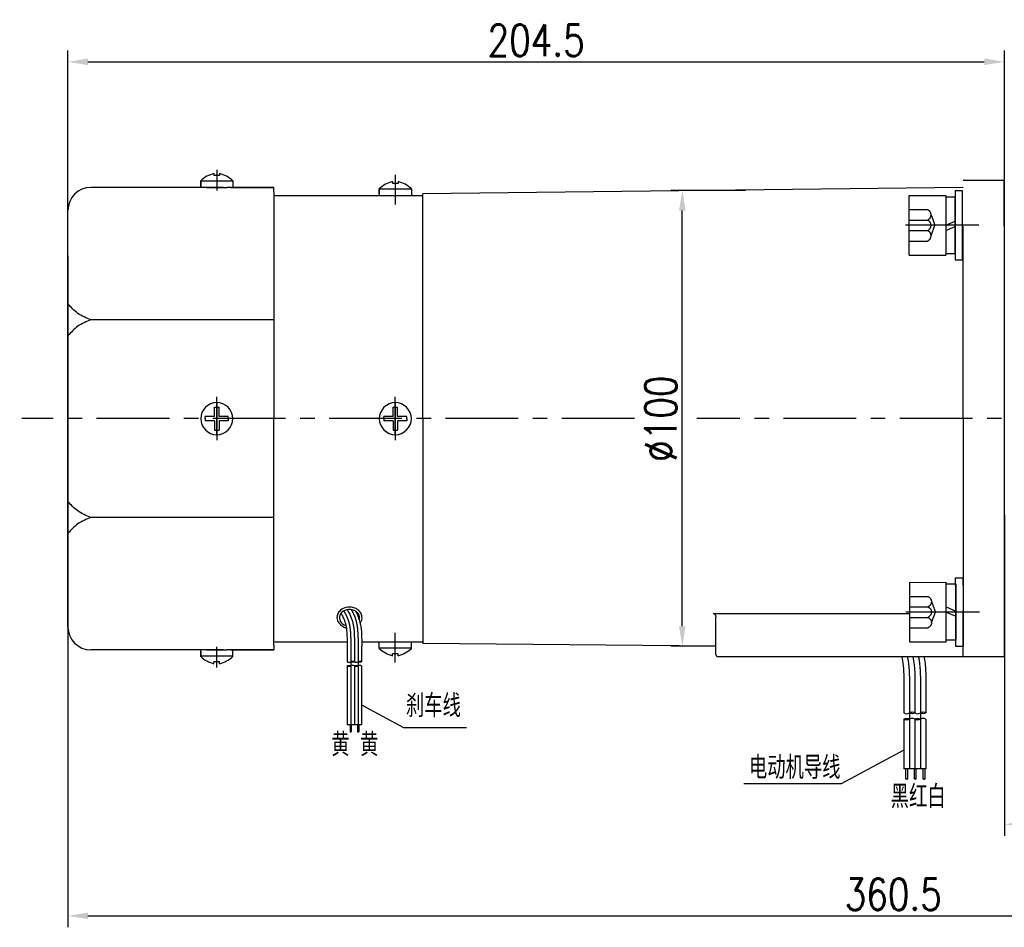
# Model space of a CAD drawing. Header units: inches. Extents: x 675 to 6233, y 11 to 1887.
# Tile 22 of 48: x 4484 to 4656, y 401 to 560. Entities that reach past the tile are written whole.
import ezdxf

# ---------------------------------------------------------------- set-up
doc = ezdxf.new("R2010")
doc.units = ezdxf.units.IN
doc.header["$LTSCALE"] = 10
doc.header["$MEASUREMENT"] = 0
doc.linetypes.add('CENTER', pattern=[10.16, 6.35, -1.27, 1.27, -1.27])
doc.linetypes.add('HIDDEN', pattern=[1.905, 1.27, -0.635])
for name, color, linetype in [('1轮廓实线层', 7, 'Continuous'), ('2细线层', 4, 'Continuous'), ('3中心线层', 1, 'CENTER'), ('4虚线层', 6, 'HIDDEN'), ('5剖面线层', 2, 'Continuous'), ('6文字层', 3, 'Continuous'), ('7标注层', 4, 'Continuous')]:
    doc.layers.add(name, color=color, linetype=linetype)
doc.styles.add('PC_TEXTSTYLE', font='isocp.shx', dxfattribs={"width": 0.8, "bigfont": 'HZFS.SHX'})
doc.styles.add('TH_GBDIM', font='romans.shx', dxfattribs={"width": 0.8, "bigfont": 'gbcbig.shx'})
doc.dimstyles.new('TH_GBDIM', dxfattribs={"dimtxt": 3.5, "dimasz": 2.5, "dimexe": 2, "dimexo": 0, "dimgap": 1, "dimtad": 1, "dimdec": 4, "dimdsep": 46, "dimtxsty": 'TH_GBDIM', "dimcen": 0.09, "dimclrd": 4, "dimclre": 4, "dimclrt": 3, "dimadec": 0, "dimazin": 0, "dimtfac": 1, "dimtdec": 4, "dimtmove": 0, "dimatfit": 3, "dimfxl": 1, "dimtzin": 0, "dimarcsym": 0})
pattern_1 = [(45, (4490.9882, 279.2337), (1.436841, -1.436841), [])]
pattern_2 = [(45, (4489.0682, 279.2337), (1.436841, -1.436841), [])]
pattern_3 = [(45, (4442.9284, 341.3375), (0.957884, -0.957884), [])]
pattern_4 = [(45, (4441.6485, 341.3375), (0.957884, -0.957884), [])]

# ---------------------------------------------------------------- blocks, each defined once
blk = doc.blocks.new('*D16')
at = {"layer": '7标注层', "color": 4, "lineweight": -2, "transparency": 16777216}
for p, q in [((4656.24, 473.33), (4656.24, 417.27)), ((4739.44, 452.67), (4739.44, 417.27)), ((4659.74, 419.27), (4735.94, 419.27))]:
    blk.add_line(p, q, dxfattribs=at)
at = {"layer": '7标注层', "color": 4, "transparency": 16777216}
for points in [[(4659.74, 419.85), (4659.74, 418.69), (4656.24, 419.27)], [(4735.94, 419.85), (4735.94, 418.69), (4739.44, 419.27)]]:
    blk.add_solid(points, dxfattribs=at)
at = {"layer": 'Defpoints', "color": 0, "transparency": 16777216}
for p in [(4656.24, 473.33), (4739.44, 452.67), (4739.44, 419.27)]:
    blk.add_point(p, dxfattribs=at)
at = {"layer": '7标注层', "color": 3, "transparency": 16777216, "insert": (4697.84, 423.02), "char_height": 5.5, "attachment_point": 5, "style": 'TH_GBDIM'}
blk.add_mtext('104', dxfattribs=at)
blk = doc.blocks.new('*D19')
at = {"layer": '7标注层', "color": 4, "lineweight": -2, "transparency": 16777216}
for p, q in [((4492.64, 490.13), (4492.64, 554.47)), ((4656.24, 531.73), (4656.24, 554.47)), ((4496.14, 552.47), (4652.74, 552.47))]:
    blk.add_line(p, q, dxfattribs=at)
at = {"layer": '7标注层', "color": 4, "transparency": 16777216}
for points in [[(4496.14, 553.05), (4496.14, 551.89), (4492.64, 552.47)], [(4652.74, 553.05), (4652.74, 551.89), (4656.24, 552.47)]]:
    blk.add_solid(points, dxfattribs=at)
at = {"layer": 'Defpoints', "color": 0, "transparency": 16777216}
for p in [(4656.24, 552.47), (4656.24, 531.73), (4492.64, 490.13)]:
    blk.add_point(p, dxfattribs=at)
at = {"layer": '7标注层', "color": 3, "transparency": 16777216, "insert": (4574.44, 556.22), "char_height": 5.5, "attachment_point": 5, "style": 'TH_GBDIM'}
blk.add_mtext('204.5', dxfattribs=at)
blk = doc.blocks.new('*D20')
at = {"layer": '7标注层', "color": 4, "lineweight": -2, "transparency": 16777216}
for p, q in [((4611.04, 529.97), (4597.98, 529.97)), ((4599.98, 453.87), (4599.98, 526.47)), ((4605.84, 450.37), (4597.98, 450.37))]:
    blk.add_line(p, q, dxfattribs=at)
at = {"layer": '7标注层', "color": 4, "transparency": 16777216}
for points in [[(4599.4, 526.47), (4600.56, 526.47), (4599.98, 529.97)], [(4599.4, 453.87), (4600.56, 453.87), (4599.98, 450.37)]]:
    blk.add_solid(points, dxfattribs=at)
at = {"layer": 'Defpoints', "color": 0, "transparency": 16777216}
for p in [(4599.98, 529.97), (4611.04, 529.97), (4605.84, 450.37)]:
    blk.add_point(p, dxfattribs=at)
at = {"layer": '7标注层', "color": 3, "transparency": 16777216, "insert": (4596.23, 490.13), "char_height": 5.5, "attachment_point": 5, "rotation": 90, "style": 'TH_GBDIM'}
blk.add_mtext('%%C100', dxfattribs=at)
blk = doc.blocks.new('*D33')
at = {"layer": '7标注层', "color": 4, "lineweight": -2, "transparency": 16777216}
for p, q in [((4492.64, 518.55), (4492.64, 401.27)), ((4781.04, 515.24), (4781.04, 401.27)), ((4496.14, 403.27), (4777.54, 403.27))]:
    blk.add_line(p, q, dxfattribs=at)
at = {"layer": '7标注层', "color": 4, "transparency": 16777216}
for points in [[(4496.14, 403.85), (4496.14, 402.69), (4492.64, 403.27)], [(4777.54, 403.85), (4777.54, 402.69), (4781.04, 403.27)]]:
    blk.add_solid(points, dxfattribs=at)
at = {"layer": 'Defpoints', "color": 0, "transparency": 16777216}
for p in [(4492.64, 518.55), (4781.04, 515.24), (4781.04, 403.27)]:
    blk.add_point(p, dxfattribs=at)
at = {"layer": '7标注层', "color": 3, "transparency": 16777216, "insert": (4636.84, 407.02), "char_height": 5.5, "attachment_point": 5, "style": 'TH_GBDIM'}
blk.add_mtext('360.5', dxfattribs=at)
blk = doc.blocks.new('GB／T70.1M8M12')
at = {"layer": '1轮廓实线层'}
for p, q in [((0, -6.5), (0, 6.5)), ((0, 6.5), (8, 6.5)), ((8, 6.5), (8, -6.5)), ((0, -6.5), (8, -6.5))]:
    blk.add_line(p, q, dxfattribs=at)
at = {"layer": '3中心线层'}
blk.add_line((15.26, 0), (-0.8, 0), dxfattribs=at)
at = {"layer": '4虚线层'}
for p, q in [((0, 3.43), (4, 3.43)), ((4.8, 2.29), (5.65, 0)), ((0, 1.14), (4, 1.14)), ((4.8, -2.29), (5.65, 0)), ((0, -1.14), (4, -1.14)), ((0, -3.43), (4, -3.43))]:
    blk.add_line(p, q, dxfattribs=at)
for centre in [(3.58, 2.29), (3.58, 0), (3.58, -2.29)]:
    blk.add_arc(centre, 1.22, 290.0384, 69.9616, dxfattribs=at)
blk = doc.blocks.new('GB848_8_1.6_R')
at = {"layer": '1轮廓实线层'}
for p, q in [((-4.2, 1.6), (-7.5, 1.6)), ((-7.5, 1.6), (-7.5, 0)), ((-7.5, 0), (-4.2, 0)), ((4.2, 1.6), (-4.2, 1.6)), ((-4.2, 0), (4.2, 0)), ((7.5, 1.6), (4.2, 1.6)), ((4.2, 0), (7.5, 0)), ((7.5, 0), (7.5, 1.6))]:
    blk.add_line(p, q, dxfattribs=at)
blk = doc.blocks.new('GB93_8_1.05_R')
at = {"layer": '1轮廓实线层'}
for p, q in [((6.15, 2.1), (-6.15, 2.1)), ((-6.15, 2.1), (-6.15, 0)), ((-6.15, 0), (6.15, 0)), ((0, 0), (-0.9, 2.1)), ((1.13, 0), (0.23, 2.1)), ((6.15, 0), (6.15, 2.1))]:
    blk.add_line(p, q, dxfattribs=at)

msp = doc.modelspace()

# ---------------------------------------------------------------- hatches: boundary and pattern name
at = {"layer": '5剖面线层'}
h = msp.add_hatch(dxfattribs=at)
h.set_pattern_fill('ANSI31', color=256, scale=0.426662, angle=90, style=0)
h.set_pattern_definition(pattern_4)
edge = h.paths.add_edge_path()
edge.add_spline(control_points=[(4542.035328, 447.67112), (4542.141994, 447.724453), (4542.355325, 447.831118), (4542.568656, 447.724453), (4542.675322, 447.67112)], knot_values=[0, 0, 0, 0, 0.337306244, 0.674612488, 0.674612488, 0.674612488, 0.674612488], degree=3, periodic=0)
edge.add_spline(control_points=[(4542.675322, 447.67112), (4542.568656, 447.617787), (4542.355325, 447.511122), (4542.141994, 447.617787), (4542.035328, 447.67112)], knot_values=[0, 0, 0, 0, 0.337306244, 0.674612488, 0.674612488, 0.674612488, 0.674612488], degree=3, periodic=0)
h = msp.add_hatch(dxfattribs=at)
h.set_pattern_fill('ANSI31', color=256, scale=0.426662, angle=90, style=0)
h.set_pattern_definition(pattern_3)
edge = h.paths.add_edge_path()
edge.add_spline(control_points=[(4543.315315, 447.67112), (4543.421981, 447.724453), (4543.635312, 447.831118), (4543.848643, 447.724453), (4543.955309, 447.67112)], knot_values=[0, 0, 0, 0, 0.337306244, 0.674612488, 0.674612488, 0.674612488, 0.674612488], degree=3, periodic=0)
edge.add_spline(control_points=[(4543.955309, 447.67112), (4543.848643, 447.617787), (4543.635312, 447.511122), (4543.421981, 447.617787), (4543.315315, 447.67112)], knot_values=[0, 0, 0, 0, 0.337306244, 0.674612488, 0.674612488, 0.674612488, 0.674612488], degree=3, periodic=0)
h = msp.add_hatch(dxfattribs=at)
h.set_pattern_fill('ANSI31', color=256, scale=0.426662, angle=90, style=0)
h.set_pattern_definition(pattern_4)
edge = h.paths.add_edge_path()
edge.add_spline(control_points=[(4542.035328, 446.924461), (4541.928663, 446.871128), (4541.715331, 446.764462), (4541.502, 446.871128), (4541.395335, 446.924461)], knot_values=[0, 0, 0, 0, 0.337306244, 0.674612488, 0.674612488, 0.674612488, 0.674612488], degree=3, periodic=0)
edge.add_spline(control_points=[(4541.395335, 446.924461), (4541.502, 446.977794), (4541.715331, 447.084459), (4541.928663, 446.977794), (4542.035328, 446.924461)], knot_values=[0, 0, 0, 0, 0.337306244, 0.674612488, 0.674612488, 0.674612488, 0.674612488], degree=3, periodic=0)
h = msp.add_hatch(dxfattribs=at)
h.set_pattern_fill('ANSI31', color=256, scale=0.426662, angle=90, style=0)
h.set_pattern_definition(pattern_3)
edge = h.paths.add_edge_path()
edge.add_spline(control_points=[(4543.315315, 446.924461), (4543.20865, 446.871128), (4542.995319, 446.764462), (4542.781987, 446.871128), (4542.675322, 446.924461)], knot_values=[0, 0, 0, 0, 0.337306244, 0.674612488, 0.674612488, 0.674612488, 0.674612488], degree=3, periodic=0)
edge.add_spline(control_points=[(4542.675322, 446.924461), (4542.781987, 446.977794), (4542.995319, 447.084459), (4543.20865, 446.977794), (4543.315315, 446.924461)], knot_values=[0, 0, 0, 0, 0.337306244, 0.674612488, 0.674612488, 0.674612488, 0.674612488], degree=3, periodic=0)
h = msp.add_hatch(dxfattribs=at)
h.set_pattern_fill('ANSI31', color=256, scale=0.64, angle=90, style=0)
h.set_pattern_definition(pattern_2)
edge = h.paths.add_edge_path()
edge.add_spline(control_points=[(4639.650015, 438.735715), (4639.810015, 438.815715), (4640.130015, 438.975715), (4640.450015, 438.815715), (4640.610015, 438.735715)], knot_values=[0, 0, 0, 0, 0.5059644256, 1.0119288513, 1.0119288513, 1.0119288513, 1.0119288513], degree=3, periodic=0)
edge.add_spline(control_points=[(4640.610015, 438.735715), (4640.450015, 438.655715), (4640.130015, 438.495715), (4639.810015, 438.655715), (4639.650015, 438.735715)], knot_values=[0, 0, 0, 0, 0.5059644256, 1.0119288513, 1.0119288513, 1.0119288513, 1.0119288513], degree=3, periodic=0)
h = msp.add_hatch(dxfattribs=at)
h.set_pattern_fill('ANSI31', color=256, scale=0.64, angle=90, style=0)
h.set_pattern_definition(pattern_1)
edge = h.paths.add_edge_path()
edge.add_spline(control_points=[(4641.570015, 438.735715), (4641.730015, 438.815715), (4642.050015, 438.975715), (4642.370015, 438.815715), (4642.530015, 438.735715)], knot_values=[0, 0, 0, 0, 0.5059644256, 1.0119288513, 1.0119288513, 1.0119288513, 1.0119288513], degree=3, periodic=0)
edge.add_spline(control_points=[(4642.530015, 438.735715), (4642.370015, 438.655715), (4642.050015, 438.495715), (4641.730015, 438.655715), (4641.570015, 438.735715)], knot_values=[0, 0, 0, 0, 0.5059644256, 1.0119288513, 1.0119288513, 1.0119288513, 1.0119288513], degree=3, periodic=0)
h = msp.add_hatch(dxfattribs=at)
h.set_pattern_fill('ANSI31', color=256, scale=0.64, angle=90, style=0)
h.set_pattern_definition(pattern_2)
edge = h.paths.add_edge_path()
edge.add_spline(control_points=[(4639.650015, 437.615715), (4639.490015, 437.535715), (4639.170015, 437.375715), (4638.850015, 437.535715), (4638.690015, 437.615715)], knot_values=[0, 0, 0, 0, 0.5059644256, 1.0119288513, 1.0119288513, 1.0119288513, 1.0119288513], degree=3, periodic=0)
edge.add_spline(control_points=[(4638.690015, 437.615715), (4638.850015, 437.695715), (4639.170015, 437.855715), (4639.490015, 437.695715), (4639.650015, 437.615715)], knot_values=[0, 0, 0, 0, 0.5059644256, 1.0119288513, 1.0119288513, 1.0119288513, 1.0119288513], degree=3, periodic=0)
h = msp.add_hatch(dxfattribs=at)
h.set_pattern_fill('ANSI31', color=256, scale=0.64, angle=90, style=0)
h.set_pattern_definition(pattern_1)
edge = h.paths.add_edge_path()
edge.add_spline(control_points=[(4641.570015, 437.615715), (4641.410015, 437.535715), (4641.090015, 437.375715), (4640.770015, 437.535715), (4640.610015, 437.615715)], knot_values=[0, 0, 0, 0, 0.5059644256, 1.0119288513, 1.0119288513, 1.0119288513, 1.0119288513], degree=3, periodic=0)
edge.add_spline(control_points=[(4640.610015, 437.615715), (4640.770015, 437.695715), (4641.090015, 437.855715), (4641.410015, 437.695715), (4641.570015, 437.615715)], knot_values=[0, 0, 0, 0, 0.5059644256, 1.0119288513, 1.0119288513, 1.0119288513, 1.0119288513], degree=3, periodic=0)

# ---------------------------------------------------------------- linework, layer by layer
for p, q in [((4515.835188, 531.680981), (4515.835188, 530.532705)), ((4521.435188, 531.605458), (4515.835188, 531.605458)), ((4515.83519, 530.774908), (4515.83519, 531.680983)), ((4518.155188, 532.955262), (4518.155188, 532.612705)), ((4519.115188, 532.612705), (4518.155188, 532.612705)), ((4519.115188, 532.955262), (4519.115188, 532.612705)), ((4521.435188, 531.680981), (4521.435188, 530.532705)), ((4656.235188, 531.732705), (4649.035188, 531.732705)), ((4656.235188, 531.732705), (4649.035188, 531.732705)), ((4656.235188, 531.732705), (4649.035188, 531.732705)), ((4656.235188, 531.732705), (4649.035188, 531.732705)), ((4656.235188, 523.732705), (4656.235188, 531.732705)), ((4519.790284, 530.532705), (4496.635188, 530.532705)), ((4516.835188, 530.532705), (4520.435188, 530.532705)), ((4516.835188, 530.532705), (4520.435188, 530.532705)), ((4528.635188, 530.532705), (4520.435188, 530.532705)), ((4528.635188, 529.732705), (4528.635188, 530.532705)), ((4547.035188, 530.280981), (4547.035188, 529.132705)), ((4552.635188, 530.205458), (4547.035188, 530.205458)), ((4547.03519, 529.374908), (4547.03519, 530.280983)), ((4549.355188, 531.555262), (4549.355188, 531.212705)), ((4550.315188, 531.212705), (4549.355188, 531.212705)), ((4550.315188, 531.555262), (4550.315188, 531.212705)), ((4552.635188, 530.280981), (4552.635188, 529.132705)), ((4649.035188, 530.538662), (4554.635188, 529.406747)), ((4528.635188, 529.732705), (4528.635188, 490.132705)), ((4528.635188, 529.132705), (4533.981629, 529.132705)), ((4528.635188, 529.132705), (4554.635188, 529.132705)), ((4554.635188, 490.132705), (4554.635188, 529.406747)), ((4492.635188, 453.732705), (4492.635188, 526.532705)), ((4649.035188, 490.132705), (4649.035188, 523.732705)), ((4649.035188, 490.132705), (4649.035188, 523.732705)), ((4528.635188, 507.397698), (4496.635188, 507.397698)), ((4528.635188, 450.532705), (4528.635188, 490.132705)), ((4554.635188, 490.132705), (4554.635188, 450.858662)), ((4649.035188, 490.132705), (4649.035188, 456.532705)), ((4649.035188, 490.132705), (4649.035188, 456.532705)), ((4649.035188, 490.132705), (4649.035188, 456.532705)), ((4528.635188, 472.867711), (4496.635188, 472.867711)), ((4605.435188, 456.109129), (4639.667879, 456.109129)), ((4649.035188, 448.532705), (4649.035188, 456.532705)), ((4649.035188, 448.532705), (4649.035188, 456.532705)), ((4649.035188, 448.532705), (4649.035188, 456.532705)), ((4649.035188, 448.532705), (4649.035188, 456.532705)), ((4649.035188, 448.532705), (4649.035188, 456.532705)), ((4605.835188, 448.932705), (4605.835188, 455.519412)), ((4528.635188, 451.132705), (4533.981629, 451.132705)), ((4528.635188, 451.132705), (4541.400119, 451.132705)), ((4543.960308, 451.132705), (4554.635188, 451.132705)), ((4543.960308, 451.132705), (4549.835188, 451.132705)), ((4552.635188, 449.984428), (4552.635188, 451.132705)), ((4605.835188, 450.370151), (4554.635188, 450.858662)), ((4519.790284, 449.732705), (4496.635188, 449.732705)), ((4515.835188, 448.584428), (4515.835188, 449.732705)), ((4515.83519, 449.490502), (4515.83519, 448.584427)), ((4516.835188, 449.732705), (4520.435188, 449.732705)), ((4516.835188, 449.732705), (4520.435188, 449.732705)), ((4528.635188, 449.732705), (4520.435188, 449.732705)), ((4521.435188, 448.584428), (4521.435188, 449.732705)), ((4528.635188, 450.532705), (4528.635188, 449.732705)), ((4552.635188, 450.059952), (4547.035188, 450.059952)), ((4550.315188, 449.052705), (4549.355188, 449.052705)), ((4549.355188, 448.710147), (4549.355188, 449.052705)), ((4550.315188, 448.710147), (4550.315188, 449.052705)), ((4521.435188, 448.659952), (4515.835188, 448.659952)), ((4519.115188, 447.652705), (4518.155188, 447.652705)), ((4518.155188, 447.310147), (4518.155188, 447.652705)), ((4519.115188, 447.310147), (4519.115188, 447.652705)), ((4649.035188, 448.532705), (4606.235188, 448.532705)), ((4649.035188, 448.532705), (4645.596001, 448.532705)), ((4656.235188, 448.532705), (4649.035188, 448.532705)), ((4656.235188, 448.532705), (4649.035188, 448.532705)), ((4656.235188, 448.532705), (4649.035188, 448.532705)), ((4656.235188, 448.532703), (4649.035188, 448.532703))]:
    msp.add_line(p, q)
at = {"color": 4}
for p, q in [((4551.250923, 436.190113), (4562.280367, 436.190113)), ((4627.746484, 426.31408), (4610.718863, 426.31408))]:
    msp.add_line(p, q, dxfattribs=at)
for centre, radius, start, end in [((4519.403103, 527.934189), 5.173825, 103.95724298, 133.59914619), ((4517.867273, 527.934189), 5.173825, 46.40085381, 76.04275702), ((4496.635188, 526.532705), 4, 90, 180), ((4550.603103, 526.534189), 5.173825, 103.95724298, 133.59914619), ((4549.067273, 526.534189), 5.173825, 46.40085381, 76.04275702), ((4496.635188, 453.732705), 4, 180, 270), ((4550.603103, 453.73122), 5.173825, 226.40085381, 256.04275702), ((4549.067273, 453.73122), 5.173825, 283.95724298, 313.59914619), ((4519.403103, 452.33122), 5.173825, 226.40085381, 256.04275702), ((4517.867273, 452.33122), 5.173825, 283.95724298, 313.59914619), ((4606.235188, 448.932705), 0.4, 180, 270)]:
    msp.add_arc(centre, radius, start, end)
msp.add_ellipse((4541.82749, 455.347918), major_axis=(1.763354, 0), ratio=0.8210668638, start_param=-0.2424466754, end_param=4.3399554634)
for points, degree in [([(4521.035188, 530.532705), (4528.635188, 530.532705)], 1), ([(4605.772946, 455.772262), (4605.814896, 455.694162), (4605.835188, 455.607932), (4605.835188, 455.519412)], 3), ([(4521.035188, 449.732705), (4528.635188, 449.732705)], 1)]:
    msp.add_open_spline(points, degree=degree)
for points in [[(4496.635188, 507.397698), (4494.35107, 508.530181), (4492.635188, 510.201853)], [(4496.635188, 507.397698), (4494.35107, 506.265215), (4492.635188, 504.593543)], [(4496.635188, 472.867711), (4494.35107, 474.000194), (4492.635188, 475.671866)], [(4496.635188, 472.867711), (4494.35107, 471.735228), (4492.635188, 470.063556)]]:
    msp.add_spline(points, degree=3)
for points, knots in [([(4543.681016, 454.452115), (4543.884054, 454.691141), (4543.929021, 454.805218), (4544.02551, 455.162079), (4544.034846, 455.415156), (4543.940145, 455.901245), (4543.836706, 456.133427), (4543.542461, 456.540428), (4543.352188, 456.715534), (4542.916785, 456.991853), (4542.671657, 457.093289), (4542.039988, 457.242953), (4541.640161, 457.244864), (4540.888523, 457.074627), (4540.536701, 456.902276), (4540.055581, 456.479558), (4539.891848, 456.263881), (4539.688393, 455.811396), (4539.637474, 455.579859), (4539.637474, 455.347918), (4539.637474, 455.185258), (4539.662293, 455.02267), (4539.771028, 454.670121), (4540.212068, 453.944819), (4541.268293, 453.529238)], [2.7379057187, 2.7379057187, 2.7379057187, 2.7379057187, 2.9231318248, 2.9231318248, 3.3002119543, 3.3002119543, 3.6772920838, 3.6772920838, 4.0543722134, 4.0543722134, 4.4314523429, 4.4314523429, 4.9815414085, 4.9815414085, 5.5316304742, 5.5316304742, 5.9295236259, 5.9295236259, 6.2831853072, 6.2831853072, 6.2831853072, 6.5312097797, 6.5312097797, 6.843963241, 6.843963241, 6.843963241, 6.843963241]), ([(4605.772946, 455.772262), (4605.730977, 455.850399), (4605.676041, 455.917997), (4605.559971, 456.030173), (4605.496991, 456.075968), (4605.435188, 456.109129)], [0, 0, 0, 0, 0.5, 0.5, 1, 1, 1, 1])]:
    msp.add_open_spline(points, degree=3, knots=knots)
at = {"layer": '1轮廓实线层', "color": 0}
for p, q in [((4656.235188, 531.732705), (4656.235188, 448.532705)), ((4656.235188, 530.132705), (4656.235188, 529.412705)), ((4656.235188, 530.132705), (4656.235188, 529.412705))]:
    msp.add_line(p, q, dxfattribs=at)
at = {"layer": '1轮廓实线层'}
for p, q in [((4517.035188, 530.532705), (4520.235188, 530.532705)), ((4518.235188, 490.532705), (4518.235188, 492.132705)), ((4518.235188, 492.132705), (4519.035188, 492.132705)), ((4519.035188, 490.532705), (4519.035188, 492.132705)), ((4549.435188, 490.532705), (4549.435188, 492.132705)), ((4549.435188, 492.132705), (4550.235188, 492.132705)), ((4550.235188, 490.532705), (4550.235188, 492.132705)), ((4518.235188, 490.532705), (4516.635188, 490.532705)), ((4516.635188, 490.132705), (4516.635188, 490.532705)), ((4520.635188, 490.532705), (4519.035188, 490.532705)), ((4520.635188, 490.132705), (4520.635188, 490.532705)), ((4549.435188, 490.532705), (4547.835188, 490.532705)), ((4547.835188, 490.132705), (4547.835188, 490.532705)), ((4551.835188, 490.532705), (4550.235188, 490.532705)), ((4551.835188, 490.132705), (4551.835188, 490.532705)), ((4516.635188, 490.132705), (4516.635188, 489.732705)), ((4518.235188, 489.732705), (4516.635188, 489.732705)), ((4518.235188, 489.732705), (4518.235188, 488.132705)), ((4520.635188, 489.732705), (4519.035188, 489.732705)), ((4519.035188, 489.732705), (4519.035188, 488.132705)), ((4520.635188, 490.132705), (4520.635188, 489.732705)), ((4547.835188, 490.132705), (4547.835188, 489.732705)), ((4549.435188, 489.732705), (4547.835188, 489.732705)), ((4549.435188, 489.732705), (4549.435188, 488.132705)), ((4551.835188, 489.732705), (4550.235188, 489.732705)), ((4550.235188, 489.732705), (4550.235188, 488.132705)), ((4551.835188, 490.132705), (4551.835188, 489.732705)), ((4518.235188, 488.132705), (4519.035188, 488.132705)), ((4549.435188, 488.132705), (4550.235188, 488.132705)), ((4547.035188, 449.984428), (4547.035188, 451.132705)), ((4517.035188, 449.732705), (4520.235188, 449.732705)), ((4541.395335, 450.314838), (4541.395335, 447.67112)), ((4542.675322, 450.314838), (4542.675322, 447.67112)), ((4543.955309, 450.314838), (4543.955309, 447.67112)), ((4541.395335, 446.924461), (4541.395335, 436.631501)), ((4542.675322, 446.924461), (4542.675322, 436.631501)), ((4543.955309, 446.924461), (4543.955309, 436.631501)), ((4638.690015, 442.701332), (4638.690015, 438.735715)), ((4640.610015, 442.701332), (4640.610015, 438.735715)), ((4642.530015, 442.701332), (4642.530015, 438.735715)), ((4638.690015, 437.615715), (4638.690015, 428.966386)), ((4640.610015, 437.615715), (4640.610015, 428.966386)), ((4642.530015, 437.615715), (4642.530015, 428.966386)), ((4543.955309, 436.631501), (4541.395335, 436.631501)), ((4541.925679, 436.631501), (4541.925679, 435.423782)), ((4542.13901, 436.631501), (4542.13901, 435.423782)), ((4543.219977, 436.631501), (4543.219977, 435.423782)), ((4543.433309, 436.631501), (4543.433309, 435.423782)), ((4642.530015, 428.966386), (4638.690015, 428.966386)), ((4638.977614, 428.966386), (4638.977614, 427.154789)), ((4639.297614, 428.966386), (4639.297614, 427.154789)), ((4640.458896, 428.966386), (4640.458896, 427.154789)), ((4640.805301, 428.966386), (4640.805301, 427.154789)), ((4642.00846, 428.966386), (4642.00846, 427.154789)), ((4642.32846, 428.966386), (4642.32846, 427.154789))]:
    msp.add_line(p, q, dxfattribs=at)
for centre, start, end in [((4518.635188, 490.132705), 0, 180), ((4549.835188, 490.132705), 0, 180), ((4518.635188, 490.132705), 180, 0), ((4549.835188, 490.132705), 180, 0)]:
    msp.add_arc(centre, 2.8, start, end, dxfattribs=at)
for points, knots in [([(4540.312977, 456.089459), (4540.403777, 455.985349), (4540.446442, 455.911925), (4540.614532, 455.61288), (4540.726961, 455.389315), (4540.899488, 454.989966), (4540.964686, 454.815532), (4541.079553, 454.451377), (4541.128987, 454.262919), (4541.255851, 453.67833), (4541.311629, 453.262784), (4541.381332, 452.388483), (4541.395263, 451.929992), (4541.401886, 451.087816), (4541.398693, 450.710315), (4541.395382, 450.325863)], [5.9841875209, 5.9841875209, 5.9841875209, 5.9841875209, 6.6664416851, 6.6664416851, 8.7718044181, 8.7718044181, 10.4554113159, 10.4554113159, 12.1390182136, 12.1390182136, 15.5062320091, 15.5062320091, 18.8734458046, 18.8734458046, 21.4886171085, 21.4886171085, 21.4886171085, 21.4886171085]), ([(4541.436476, 456.759706), (4541.780785, 456.159573), (4542.709346, 454.265197), (4542.690238, 452.046702), (4542.675322, 450.314838)], [6.3976842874, 6.3976842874, 6.3976842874, 6.3976842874, 9.7079114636, 21.4886171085, 21.4886171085, 21.4886171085, 21.4886171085]), ([(4542.888308, 456.504452), (4543.632884, 455.193808), (4543.840223, 453.651159), (4543.968546, 452.328544), (4543.96422, 451.389457), (4543.956306, 450.425129), (4543.955783, 450.364385), (4543.955261, 450.303814)], [12.5976060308, 12.5976060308, 12.5976060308, 12.5976060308, 14.9654113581, 14.9654113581, 21.0765946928, 21.0765946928, 21.4886171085, 21.4886171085, 21.4886171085, 21.4886171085]), ([(4638.308122, 448.532703), (4638.323974, 448.466055), (4638.339236, 448.398892), (4638.480788, 447.74662), (4638.564456, 447.123294), (4638.669011, 445.811831), (4638.689907, 445.124086), (4638.699841, 443.86081), (4638.695053, 443.294553), (4638.690086, 442.717868)], [11.7492002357, 11.7492002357, 11.7492002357, 11.7492002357, 12.1390182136, 12.1390182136, 15.5062320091, 15.5062320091, 18.8734458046, 18.8734458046, 21.4886171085, 21.4886171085, 21.4886171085, 21.4886171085]), ([(4642.18672, 448.532703), (4642.326577, 447.879833), (4642.389568, 447.374146), (4642.549871, 445.721921), (4642.543381, 444.313277), (4642.531511, 442.86677), (4642.530726, 442.775653), (4642.529944, 442.684796)], [14.0152987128, 14.0152987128, 14.0152987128, 14.0152987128, 14.9654113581, 14.9654113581, 21.0765946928, 21.0765946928, 21.4886171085, 21.4886171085, 21.4886171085, 21.4886171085])]:
    msp.add_open_spline(points, degree=3, knots=knots, dxfattribs=at)
for points in [[(4541.395335, 447.67112), (4541.715331, 447.564454), (4542.035328, 447.67112)], [(4542.035328, 447.67112), (4542.355325, 447.777786), (4542.675322, 447.67112)], [(4542.675322, 447.67112), (4542.355325, 447.564454), (4542.035328, 447.67112)], [(4542.675322, 447.67112), (4542.995319, 447.564454), (4543.315315, 447.67112)], [(4543.315315, 447.67112), (4543.635312, 447.777786), (4543.955309, 447.67112)], [(4543.955309, 447.67112), (4543.635312, 447.564454), (4543.315315, 447.67112)], [(4541.395335, 446.924461), (4541.715331, 447.031126), (4542.035328, 446.924461)], [(4542.035328, 446.924461), (4541.715331, 446.817795), (4541.395335, 446.924461)], [(4542.675322, 446.924461), (4542.355325, 447.031126), (4542.035328, 446.924461)], [(4542.675322, 446.924461), (4542.995319, 447.031126), (4543.315315, 446.924461)], [(4543.315315, 446.924461), (4542.995319, 446.817795), (4542.675322, 446.924461)], [(4543.955309, 446.924461), (4543.635312, 447.031126), (4543.315315, 446.924461)], [(4638.690015, 438.735715), (4639.170015, 438.575715), (4639.650015, 438.735715)], [(4639.650015, 438.735715), (4640.130015, 438.895715), (4640.610015, 438.735715)], [(4640.610015, 438.735715), (4640.130015, 438.575715), (4639.650015, 438.735715)], [(4640.610015, 438.735715), (4641.090015, 438.575715), (4641.570015, 438.735715)], [(4641.570015, 438.735715), (4642.050015, 438.895715), (4642.530015, 438.735715)], [(4642.530015, 438.735715), (4642.050015, 438.575715), (4641.570015, 438.735715)], [(4638.690015, 437.615715), (4639.170015, 437.775715), (4639.650015, 437.615715)], [(4639.650015, 437.615715), (4639.170015, 437.455715), (4638.690015, 437.615715)], [(4640.610015, 437.615715), (4640.130015, 437.775715), (4639.650015, 437.615715)], [(4640.610015, 437.615715), (4641.090015, 437.775715), (4641.570015, 437.615715)], [(4641.570015, 437.615715), (4641.090015, 437.455715), (4640.610015, 437.615715)], [(4642.530015, 437.615715), (4642.050015, 437.775715), (4641.570015, 437.615715)]]:
    msp.add_spline(points, degree=3, dxfattribs=at)
msp.add_open_spline([(4640.273127, 448.532703), (4640.644261, 446.677439), (4640.627138, 444.689386), (4640.610015, 442.701332)], degree=3, dxfattribs=at)
at = {"layer": '2细线层'}
for points in [[(4541.925679, 435.423782), (4542.027085, 435.44575), (4542.120583, 435.402893), (4542.13901, 435.423782)], [(4543.219977, 435.423782), (4543.321384, 435.44575), (4543.414881, 435.402893), (4543.433309, 435.423782)], [(4638.977614, 427.15479), (4639.129725, 427.187742), (4639.269973, 427.123456), (4639.297614, 427.15479)], [(4640.458896, 427.154789), (4640.637412, 427.187741), (4640.77766, 427.123456), (4640.805301, 427.154789)], [(4642.00846, 427.154789), (4642.160571, 427.187741), (4642.300819, 427.123456), (4642.32846, 427.154789)]]:
    msp.add_spline(points, degree=3, dxfattribs=at)
at = {"layer": '3中心线层', "ltscale": 0.2}
for p, q in [((4518.635188, 533.591872), (4518.635188, 529.971463)), ((4549.835188, 532.73213), (4549.835188, 527.563114)), ((4518.635188, 489.290388), (4518.635188, 493.915351)), ((4549.835188, 489.290388), (4549.835188, 493.915351)), ((4518.635188, 488.713498), (4518.635188, 493.715827)), ((4518.635188, 488.184062), (4518.635188, 493.677927)), ((4518.635188, 489.504101), (4518.635188, 493.332705)), ((4518.635188, 493.039332), (4518.635188, 487.485067)), ((4518.635188, 487.226077), (4518.635188, 492.780342)), ((4518.635188, 492.081347), (4518.635188, 486.587483)), ((4549.835188, 488.713498), (4549.835188, 493.715827)), ((4549.835188, 488.184062), (4549.835188, 493.677927)), ((4549.835188, 489.504101), (4549.835188, 493.332705)), ((4549.835188, 493.039332), (4549.835188, 487.485067)), ((4549.835188, 487.226077), (4549.835188, 492.780342)), ((4549.835188, 492.081347), (4549.835188, 486.587483)), ((4518.635188, 491.551911), (4518.635188, 486.549583)), ((4518.635188, 490.975021), (4518.635188, 486.350059)), ((4518.635188, 490.761309), (4518.635188, 486.932705)), ((4549.835188, 491.551911), (4549.835188, 486.549583)), ((4549.835188, 490.975021), (4549.835188, 486.350059)), ((4549.835188, 490.761309), (4549.835188, 486.932705)), ((4591.632204, 490.132705), (4484.567842, 490.132705)), ((4691.327778, 490.132705), (4602.536098, 490.132705))]:
    msp.add_line(p, q, dxfattribs=at)
at = {"layer": '3中心线层'}
for p, q in [((4549.835188, 447.533279), (4549.835188, 452.702295)), ((4518.635188, 446.673537), (4518.635188, 450.293946)), ((4542.035328, 450.314838), (4542.035328, 447.67112)), ((4543.315315, 450.314838), (4543.315315, 447.67112)), ((4542.035328, 447.67112), (4542.035328, 436.631501)), ((4543.315315, 447.67112), (4543.315315, 436.631501)), ((4639.650015, 442.701332), (4639.650015, 438.735715)), ((4641.570015, 442.701332), (4641.570015, 438.735715)), ((4639.650015, 438.735715), (4639.650015, 428.966386)), ((4641.570015, 438.735715), (4641.570015, 428.966386))]:
    msp.add_line(p, q, dxfattribs=at)
for points, knots in [([(4540.822035, 456.537326), (4540.997596, 456.241244), (4541.106811, 456.047429), (4541.36108, 455.550797), (4541.49124, 455.248869), (4541.649526, 454.778681), (4541.696135, 454.618895), (4541.779159, 454.29146), (4541.815294, 454.124603), (4541.928934, 453.509306), (4541.978159, 453.04295), (4542.034393, 452.082815), (4542.041123, 451.589166), (4542.039853, 450.832646), (4542.037565, 450.577298), (4542.035352, 450.32035)], [5.8469386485, 5.8469386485, 5.8469386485, 5.8469386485, 7.5315901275, 7.5315901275, 10.1458814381, 10.1458814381, 11.4683917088, 11.4683917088, 12.7909019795, 12.7909019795, 16.2669826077, 16.2669826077, 19.7430632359, 19.7430632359, 21.4886171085, 21.4886171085, 21.4886171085, 21.4886171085]), ([(4542.12458, 456.775053), (4542.447806, 456.24325), (4542.583381, 455.951144), (4542.764403, 455.481233), (4542.822923, 455.311381), (4542.926881, 454.970534), (4542.9728, 454.798951), (4543.094558, 454.281559), (4543.154432, 453.933287), (4543.292312, 452.841365), (4543.316845, 452.092029), (4543.32143, 451.000935), (4543.318257, 450.653587), (4543.315292, 450.309326)], [7.3040810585, 7.3040810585, 7.3040810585, 7.3040810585, 9.4389374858, 9.4389374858, 10.6170294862, 10.6170294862, 11.7951214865, 11.7951214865, 14.1513054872, 14.1513054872, 19.1468510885, 19.1468510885, 21.4886171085, 21.4886171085, 21.4886171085, 21.4886171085]), ([(4639.29255, 448.532703), (4639.319148, 448.410054), (4639.343912, 448.28635), (4639.490422, 447.493081), (4639.56426, 446.79354), (4639.648611, 445.353323), (4639.658707, 444.612843), (4639.656802, 443.478051), (4639.65337, 443.095026), (4639.65005, 442.7096)], [12.1426476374, 12.1426476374, 12.1426476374, 12.1426476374, 12.7909019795, 12.7909019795, 16.2669826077, 16.2669826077, 19.7430632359, 19.7430632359, 21.4886171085, 21.4886171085, 21.4886171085, 21.4886171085]), ([(4641.250867, 448.532703), (4641.3083, 448.224403), (4641.355754, 447.914705), (4641.53551, 446.49116), (4641.57231, 445.367145), (4641.579187, 443.730487), (4641.574427, 443.20946), (4641.569979, 442.693064)], [12.7572534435, 12.7572534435, 12.7572534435, 12.7572534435, 14.1513054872, 14.1513054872, 19.1468510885, 19.1468510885, 21.4886171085, 21.4886171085, 21.4886171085, 21.4886171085])]:
    msp.add_open_spline(points, degree=3, knots=knots, dxfattribs=at)
at = {"layer": '7标注层'}
for points in [[(4543.955309, 440.121386), (4551.250923, 436.190113)], [(4638.690015, 432.211049), (4627.746484, 426.31408)]]:
    msp.add_lwpolyline(points, dxfattribs=at)

# ---------------------------------------------------------------- block references
at = {"layer": '1轮廓实线层', "zscale": 0.8}
for name, p, xscale, yscale, rotation in [('GB848_8_1.6_R', (4647.678567, 523.90563), 0.8, 0.8, 270), ('GB93_8_1.05_R', (4645.998567, 523.90563), 0.8, 0.8, 270), ('GB／T70.1M8M12', (4639.667438, 456.325784), -0.8, 0.8000000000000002, 180.1167809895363), ('GB93_8_1.05_R', (4646.067424, 456.338829), -0.8000000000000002, 0.8000000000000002, 270.1167809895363), ('GB848_8_1.6_R', (4647.747421, 456.342253), -0.8000000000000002, 0.8000000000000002, 270.1167809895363)]:
    msp.add_blockref(name, p, dxfattribs=dict(at, xscale=xscale, yscale=yscale, rotation=rotation))
at = {"layer": '3中心线层', "ltscale": 0.2, "xscale": 0.8, "yscale": 0.8, "zscale": 0.8}
msp.add_blockref('GB／T70.1M8M12', (4639.598567, 523.90563), dxfattribs=at)

# ---------------------------------------------------------------- texts
at = {"layer": '6文字层', "color": 7, "char_height": 4, "style": 'PC_TEXTSTYLE'}
for s, insert, width, attachment_point in [('{\\C3;刹车线}', (4551.688414, 441.979894), 12.4166013, 1), ('{\\C3;黄 黄}', (4538.652823, 435.188146), 9.72398741, 1), ('{\\C3;电动机导线}', (4627.619197, 431.186194), 18.6250882, 3), ('{\\C3;黑红白}', (4636.388266, 426.101908), 14.58612698, 1)]:
    msp.add_mtext(s, dxfattribs=dict(at, insert=insert, width=width, attachment_point=attachment_point))
at = {"layer": '6文字层', "insert": (4326.530201, 440.766211), "char_height": 8.10055599, "width": 140.91348839, "attachment_point": 1, "style": 'PC_TEXTSTYLE'}
msp.add_mtext('{\\C3;输出转矩N.m(允许最大输出扭矩45N.m)}', dxfattribs=at)

# ---------------------------------------------------------------- dimensions: what is measured, and where the dimension line sits
at = {"layer": '7标注层'}
for base, p1, p2, override, picture, middle in [((4656.235189, 552.469477), (4492.635188, 490.132705), (4656.235189, 531.732705), {"dimtxt": 5.5, "dimasz": 3.5, "dimgap": 1, "dimtad": 1, "dimjust": 0, "dimdec": 1, "dimlfac": 1.25, "dimse1": 0, "dimse2": 0, "dimsd1": 0, "dimsd2": 0, "dimadec": 1}, '*D19', (4574.435188, 552.469477)), ((4781.035185, 403.26988), (4492.635188, 518.551091), (4781.035185, 515.236437), {"dimtxt": 5.5, "dimasz": 3.5, "dimgap": 1, "dimtad": 1, "dimjust": 0, "dimdec": 1, "dimlfac": 1.25, "dimse1": 0, "dimse2": 0, "dimsd1": 0, "dimsd2": 0, "dimadec": 1}, '*D33', (4636.835187, 403.26988)), ((4739.435187, 419.270696), (4656.235188, 473.332705), (4739.435187, 452.674416), {"dimtxt": 5.5, "dimasz": 3.5, "dimdec": 1, "dimlfac": 1.25, "dimadec": 1}, '*D16', (4697.835188, 419.270696))]:
    dim = msp.add_linear_dim(base=base, p1=p1, p2=p2, dimstyle='TH_GBDIM', override=override, dxfattribs=at)
    dim.commit()
    dim.dimension.update_dxf_attribs({"geometry": picture, "text_midpoint": middle, "dimtype": 160})
dim = msp.add_linear_dim(base=(4599.980377, 529.972705), p1=(4605.835188, 450.370151), p2=(4611.035188, 529.972705), angle=90, text='%%C100', dimstyle='TH_GBDIM', override={"dimtxt": 5.5, "dimasz": 3.5, "dimdec": 1, "dimlfac": 1.25, "dimadec": 1}, dxfattribs=at)
dim.commit()
dim.dimension.update_dxf_attribs({"geometry": '*D20', "text_midpoint": (4599.980377, 490.132705), "dimtype": 160})

doc.saveas('drawing.dxf')
